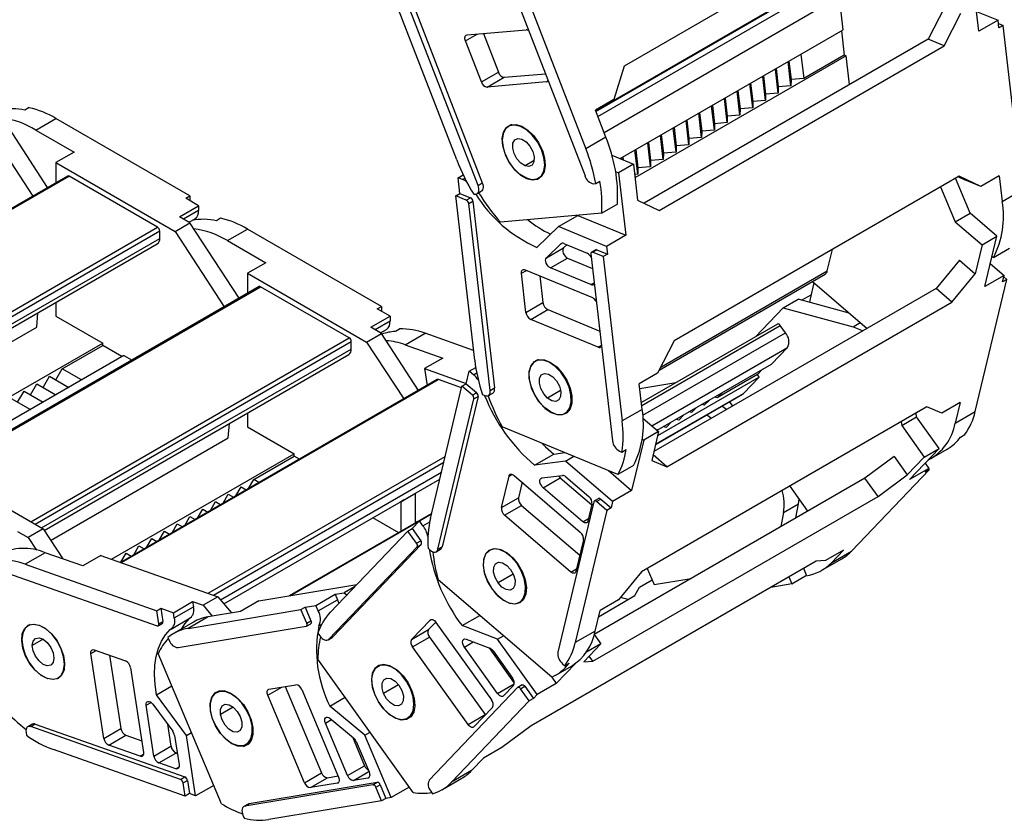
# Model space of a CAD drawing. Header units: millimetres. Extents: x 0 to 1537, y 0 to 1187.
# Tile 11 of 14: x 1291 to 1455, y 796 to 929. Entities that reach past the tile are written whole.
import ezdxf

# ---------------------------------------------------------------- set-up
doc = ezdxf.new("R2010")
doc.units = ezdxf.units.MM
doc.header["$LTSCALE"] = 5.5

msp = doc.modelspace()

# ---------------------------------------------------------------- linework, layer by layer
for p, q in [((1439.08, 948.83), (1391.7, 921.48)), ((1450.64, 927.27), (1449.43, 937.66)), ((1372.56, 935.86), (1385.19, 903.24)), ((1374.22, 936.48), (1385.33, 907.77)), ((1424.61, 935.79), (1386.96, 914.06)), ((1387, 913.96), (1424.81, 935.79)), ((1363.88, 905.89), (1352.77, 934.6)), ((1367.42, 901.68), (1354.79, 934.31)), ((1355.49, 934.71), (1368.12, 902.09)), ((1387.33, 913.11), (1425.86, 935.36)), ((1388.35, 910.47), (1427.46, 933.05)), ((1428.1, 927.51), (1427.46, 933.05)), ((1444.99, 931.35), (1442.22, 925.96)), ((1444.88, 924.87), (1447.65, 930.26)), ((1450.25, 930.57), (1453.82, 929.1)), ((1453.82, 929.1), (1450.64, 927.27)), ((1453.97, 927.81), (1453.82, 929.1)), ((1453.88, 928.54), (1454.67, 928.21)), ((1454.67, 928.21), (1453.97, 927.81)), ((1457.83, 900.93), (1454.67, 928.21)), ((1365.33, 925.68), (1367.25, 926.79)), ((1365.59, 926.65), (1375.39, 927.5)), ((1368.32, 926.89), (1370.8, 920.48)), ((1391.04, 906.11), (1428.1, 927.51)), ((1442.22, 925.96), (1395.01, 898.71)), ((1427.79, 927.33), (1428.25, 923.32)), ((1444.88, 924.87), (1442.22, 925.96)), ((1367.97, 918.85), (1365.33, 925.68)), ((1397.5, 897.52), (1444.88, 924.87)), ((1428.6, 923.17), (1393.48, 902.9)), ((1421.07, 923.45), (1421.54, 919.44)), ((1428.25, 923.32), (1421.54, 919.44)), ((1428.6, 923.17), (1428.25, 923.32)), ((1429.15, 918.42), (1428.6, 923.17)), ((1391.7, 921.48), (1389.97, 915.91)), ((1416.95, 921.07), (1417.3, 918.04)), ((1419.41, 918.22), (1418.95, 922.22)), ((1419.07, 922.29), (1419.42, 919.26)), ((1367.97, 918.85), (1370.8, 920.48)), ((1368.94, 917.99), (1371.77, 919.62)), ((1371.77, 919.62), (1378.61, 920.22)), ((1415.17, 915.77), (1414.71, 919.77)), ((1414.83, 919.84), (1415.18, 916.81)), ((1417.29, 916.99), (1416.83, 921)), ((1421.54, 919.44), (1419.42, 919.26)), ((1378.74, 918.85), (1368.94, 917.99)), ((1378.74, 918.85), (1379, 919)), ((1413.05, 914.54), (1412.59, 918.55)), ((1412.71, 918.62), (1413.06, 915.59)), ((1417.3, 918.04), (1417.29, 916.99)), ((1419.41, 918.22), (1417.3, 918.04)), ((1419.42, 919.26), (1419.41, 918.22)), ((1408.47, 916.17), (1408.82, 913.14)), ((1410.93, 913.32), (1410.47, 917.32)), ((1410.59, 917.4), (1410.94, 914.36)), ((1415.18, 916.81), (1415.17, 915.77)), ((1417.29, 916.99), (1415.18, 916.81)), ((1292.83, 914.58), (1292.12, 914.17)), ((1389.97, 915.91), (1386.93, 914.16)), ((1406.69, 910.87), (1406.22, 914.88)), ((1406.35, 914.95), (1406.7, 911.91)), ((1408.81, 912.09), (1408.34, 916.1)), ((1413.05, 914.54), (1410.94, 914.36)), ((1413.06, 915.59), (1413.05, 914.54)), ((1415.17, 915.77), (1413.06, 915.59)), ((1295.9, 901.31), (1287.73, 913.81)), ((1388.66, 909.69), (1386.93, 914.16)), ((1404.56, 909.64), (1404.1, 913.65)), ((1404.22, 913.72), (1404.58, 910.69)), ((1408.82, 913.14), (1408.81, 912.09)), ((1410.93, 913.32), (1408.82, 913.14)), ((1410.94, 914.36), (1410.93, 913.32)), ((1285.26, 912.39), (1293.42, 899.88)), ((1293.96, 910.87), (1297.28, 912.79)), ((1319.55, 899.93), (1297.28, 912.79)), ((1373.02, 911.79), (1372.46, 911.47)), ((1374.46, 911.47), (1374.6, 911.55)), ((1399.98, 911.27), (1400.33, 908.24)), ((1402.44, 908.42), (1401.98, 912.43)), ((1402.1, 912.5), (1402.45, 909.46)), ((1406.7, 911.91), (1406.69, 910.87)), ((1408.81, 912.09), (1406.7, 911.91)), ((1293.96, 910.87), (1300.32, 907.2)), ((1388.66, 909.69), (1385.33, 907.77)), ((1398.2, 905.97), (1397.74, 909.98)), ((1397.86, 910.05), (1398.21, 907.02)), ((1400.32, 907.2), (1399.86, 911.2)), ((1404.56, 909.64), (1402.45, 909.46)), ((1404.58, 910.69), (1404.56, 909.64)), ((1406.69, 910.87), (1404.58, 910.69)), ((1396.08, 904.75), (1395.62, 908.75)), ((1395.74, 908.82), (1396.09, 905.79)), ((1400.33, 908.24), (1400.32, 907.2)), ((1402.44, 908.42), (1400.33, 908.24)), ((1402.45, 909.46), (1402.44, 908.42)), ((1300.32, 907.2), (1297.28, 905.45)), ((1389.66, 906.68), (1393.22, 905.21)), ((1391.5, 906.37), (1391.55, 905.9)), ((1393.96, 903.52), (1393.49, 907.53)), ((1393.62, 907.6), (1393.97, 904.57)), ((1398.21, 907.02), (1398.2, 905.97)), ((1400.32, 907.2), (1398.21, 907.02)), ((1297.28, 905.45), (1297.28, 902.1)), ((1297.28, 905.45), (1317.08, 894.02)), ((1376.75, 905.81), (1375.22, 904.93)), ((1393.22, 905.21), (1390.74, 903.78)), ((1391.41, 905.95), (1391.37, 906.3)), ((1393.22, 905.21), (1393.91, 899.23)), ((1396.08, 904.75), (1393.97, 904.57)), ((1396.09, 905.79), (1396.08, 904.75)), ((1398.2, 905.97), (1396.09, 905.79)), ((1299.22, 903.23), (1246.43, 872.75)), ((1246.58, 872.67), (1299.47, 903.2)), ((1314.18, 894.71), (1299.47, 903.2)), ((1364.11, 902.94), (1364.95, 903.43)), ((1390.27, 903.97), (1390.74, 903.78)), ((1390.74, 903.78), (1391.95, 893.39)), ((1393.96, 903.52), (1393.42, 903.48)), ((1393.97, 904.57), (1393.96, 903.52)), ((1447.38, 903.22), (1400.01, 875.87)), ((1447.22, 903.12), (1448.31, 902.6)), ((1450.97, 901.5), (1447.38, 903.22)), ((1454.02, 903.26), (1450.97, 901.5)), ((1454.02, 903.26), (1454.51, 899.01)), ((1364.41, 900.35), (1364.11, 902.94)), ((1364.81, 902.66), (1364.11, 902.94)), ((1364.81, 902.66), (1365.21, 902.89)), ((1367.42, 901.68), (1368.12, 902.09)), ((1377.46, 902.81), (1377.65, 902.91)), ((1386.64, 901.95), (1386.96, 901.98)), ((1386.96, 901.98), (1387.67, 902.39)), ((1444.28, 901.43), (1446.69, 895.64)), ((1449.17, 897.07), (1446.76, 902.86)), ((1450.97, 901.5), (1448.31, 902.6)), ((1318.85, 899.53), (1319.55, 899.93)), ((1319.55, 899.93), (1319.55, 899.12)), ((1363.71, 899.94), (1364.41, 900.35)), ((1365.46, 899.22), (1363.71, 899.94)), ((1366.86, 872.65), (1363.71, 899.94)), ((1364.41, 900.35), (1366.16, 899.63)), ((1366.7, 900.21), (1367.03, 900.23)), ((1367.25, 900.3), (1367.95, 900.71)), ((1454.51, 899.01), (1457.83, 900.93)), ((1317.79, 896.47), (1320.97, 898.3)), ((1320.97, 898.3), (1318.85, 899.53)), ((1320.97, 898.3), (1320.97, 897.49)), ((1365.46, 899.22), (1366.16, 899.63)), ((1365.86, 898.64), (1366.56, 899.05)), ((1369.44, 867.63), (1365.86, 898.64)), ((1366.56, 899.05), (1370.15, 868.04)), ((1390.58, 898.55), (1387.97, 897.04)), ((1393.91, 899.23), (1397.5, 897.52)), ((1320.97, 897.49), (1318.49, 896.06)), ((1387.97, 897.04), (1371.13, 895.57)), ((1380.78, 894.84), (1383.97, 896.68)), ((1383.97, 896.68), (1391.95, 893.39)), ((1446.69, 895.64), (1449.17, 897.07)), ((1453.63, 893.24), (1449.17, 897.07)), ((1317.08, 894.02), (1319.55, 895.44)), ((1319.55, 895.44), (1317.79, 896.47)), ((1319.39, 895.54), (1320.39, 896.12)), ((1319.39, 895.54), (1319.91, 895.84)), ((1327.72, 882.94), (1319.55, 895.44)), ((1324.65, 896.21), (1323.94, 895.8)), ((1446.69, 895.64), (1451.16, 891.81)), ((1261.29, 864.18), (1314.18, 894.71)), ((1262, 863.77), (1314.53, 894.1)), ((1314.53, 892.87), (1314.53, 894.1)), ((1317.08, 894.02), (1325.24, 881.51)), ((1325.78, 892.51), (1329.1, 894.42)), ((1351.37, 881.57), (1329.1, 894.42)), ((1380.78, 894.84), (1377.19, 891.38)), ((1388.76, 891.55), (1380.78, 894.84)), ((1391.95, 893.39), (1388.76, 891.55)), ((1451.16, 891.81), (1453.63, 893.24)), ((1451.63, 884.87), (1453.63, 893.24)), ((1263.06, 863.16), (1314.53, 892.87)), ((1263.51, 862.74), (1314.12, 891.96)), ((1325.78, 892.51), (1332.14, 888.83)), ((1378.79, 889.64), (1381.19, 891.96)), ((1381.19, 891.96), (1381.33, 892.04)), ((1382.16, 891.8), (1381.62, 891.28)), ((1381.65, 892.01), (1385.56, 890.39)), ((1451.16, 891.81), (1450.01, 887)), ((1378.79, 889.64), (1381.62, 891.28)), ((1386.16, 890.28), (1389.74, 859.27)), ((1386.96, 890.97), (1386.26, 890.56)), ((1386.46, 890.56), (1387.16, 890.97)), ((1388.21, 889.84), (1386.46, 890.56)), ((1387.16, 890.97), (1388.91, 890.25)), ((1388.91, 890.25), (1388.21, 889.84)), ((1388.76, 891.55), (1388.91, 890.25)), ((1425.44, 887.48), (1426.3, 891.04)), ((1453.07, 889.71), (1455.69, 891.22)), ((1332.14, 888.83), (1329.1, 887.08)), ((1379.45, 887.96), (1382.28, 889.59)), ((1382.28, 889.59), (1386.43, 887.89)), ((1388.21, 889.84), (1391.36, 862.56)), ((1447.39, 889.24), (1443.53, 884.54)), ((1447.39, 889.24), (1450.01, 887)), ((1452.54, 888.66), (1454.81, 886.71)), ((1453.07, 889.71), (1452.81, 889.81)), ((1329.1, 887.08), (1329.1, 883.73)), ((1329.1, 887.08), (1348.9, 875.65)), ((1374.62, 887.07), (1375.45, 887.55)), ((1375.37, 880.57), (1374.62, 887.07)), ((1375.22, 887.65), (1386.42, 883.03)), ((1386.16, 885.2), (1379.45, 887.96)), ((1397.51, 871.01), (1425.07, 886.92)), ((1397.76, 871.49), (1425.44, 887.48)), ((1446.14, 882.3), (1450.01, 887)), ((1454.81, 886.71), (1451.63, 884.87)), ((1454.56, 885.66), (1454.81, 886.71)), ((1377.68, 886.63), (1378.2, 882.21)), ((1386.16, 885.2), (1386.71, 885.51)), ((1422.64, 882.81), (1423.28, 885.47)), ((1422.98, 885.72), (1432.07, 877.93)), ((1450.02, 864.11), (1455.27, 886.07)), ((1455.27, 886.07), (1454.56, 885.66)), ((1454.76, 886.5), (1455.27, 886.07)), ((1331.04, 884.86), (1278.25, 854.38)), ((1278.4, 854.3), (1331.29, 884.83)), ((1346, 876.34), (1331.29, 884.83)), ((1443.53, 884.54), (1396.62, 857.46)), ((1421.15, 882.61), (1422.74, 883.52)), ((1422.74, 883.52), (1422.79, 883.45)), ((1446.14, 882.3), (1443.53, 884.54)), ((1297.28, 882.24), (1297.28, 879.97)), ((1375.37, 880.57), (1378.2, 882.21)), ((1398.76, 854.95), (1446.14, 882.3)), ((1418.11, 881.33), (1420.59, 882.76)), ((1429.1, 880.47), (1420.59, 882.76)), ((1422.52, 882.26), (1422.5, 882.24)), ((1422.52, 882.23), (1422.64, 882.81)), ((1294.1, 878.13), (1294.29, 880.51)), ((1350.67, 881.16), (1351.37, 881.57)), ((1352.79, 879.93), (1350.67, 881.16)), ((1351.37, 881.57), (1351.37, 880.75)), ((1376.17, 879.42), (1379, 881.05)), ((1379, 881.05), (1387.63, 877.49)), ((1413.53, 876.54), (1418.11, 881.33)), ((1418.11, 881.33), (1429.72, 878.21)), ((1297.28, 879.97), (1305.06, 875.48)), ((1349.61, 878.1), (1352.79, 879.93)), ((1352.79, 879.12), (1350.31, 877.69)), ((1352.79, 879.93), (1352.79, 879.12)), ((1387.37, 874.8), (1376.17, 879.42)), ((1417.16, 878.63), (1394.56, 865.59)), ((1429.72, 878.21), (1430.93, 878.91)), ((1264.58, 861.09), (1294.1, 878.13)), ((1348.9, 875.65), (1351.37, 877.08)), ((1351.37, 877.08), (1349.61, 878.1)), ((1351.21, 877.17), (1352.21, 877.75)), ((1357.54, 867.63), (1351.37, 877.08)), ((1354.38, 877.82), (1353.68, 877.41)), ((1355.3, 875.21), (1358.63, 877.12)), ((1366.67, 874.28), (1358.63, 877.12)), ((1394.61, 865.13), (1417.61, 878.42)), ((1394.78, 863.52), (1418.48, 877.21)), ((1418.48, 877.21), (1417.61, 878.42)), ((1270.34, 855.44), (1305.06, 875.48)), ((1293.11, 845.81), (1346, 876.34)), ((1293.82, 845.4), (1346.35, 875.73)), ((1305.06, 875.07), (1305.06, 875.48)), ((1346.35, 874.5), (1346.35, 875.73)), ((1348.9, 875.65), (1355.06, 866.2)), ((1400.01, 875.87), (1397.23, 870.48)), ((1294.88, 844.79), (1346.35, 874.5)), ((1295.33, 844.37), (1345.94, 873.59)), ((1298.34, 871.19), (1305.06, 875.07)), ((1308.24, 873.23), (1305.06, 875.07)), ((1355.3, 875.21), (1361.55, 873)), ((1387.37, 874.8), (1387.91, 875.12)), ((1396.3, 861.74), (1418.81, 874.74)), ((1416.19, 871.99), (1418.81, 874.74)), ((1308.59, 873.44), (1276.92, 855.15)), ((1308.59, 873.44), (1309.93, 872.67)), ((1361.55, 873), (1358.51, 871.25)), ((1377.28, 872.68), (1376.89, 872.46)), ((1397.16, 861.01), (1416.19, 871.99)), ((1297.28, 869.36), (1298.34, 871.19)), ((1301.52, 869.36), (1298.34, 871.19)), ((1358.51, 871.25), (1358.94, 868.44)), ((1358.51, 871.25), (1365.47, 868.79)), ((1365.46, 868.73), (1365.96, 870.82)), ((1365.96, 870.82), (1367.03, 871.44)), ((1366.65, 870.23), (1365.96, 870.82)), ((1366.65, 870.23), (1367.2, 870.55)), ((1380.22, 871.61), (1380.32, 871.67)), ((1397.23, 870.48), (1394.19, 868.72)), ((1414.69, 871.13), (1413.85, 870.25)), ((1293.04, 866.91), (1294.1, 868.74)), ((1294.1, 868.74), (1297.28, 866.91)), ((1295.16, 868.13), (1296.22, 869.97)), ((1296.22, 869.97), (1299.4, 868.13)), ((1360.64, 869.42), (1308.05, 839.07)), ((1308.16, 839.03), (1360.82, 869.43)), ((1364.69, 868.07), (1360.82, 869.43)), ((1364.75, 868.32), (1365.46, 868.73)), ((1365.46, 868.73), (1367.18, 867.26)), ((1394.68, 864.48), (1394.19, 868.72)), ((1400.3, 868.9), (1394.29, 867.9)), ((1414.14, 869.85), (1397.25, 860.1)), ((1413.85, 870.25), (1407.13, 866.38)), ((1411.52, 867.11), (1414.14, 869.85)), ((1414.14, 869.85), (1413.85, 870.25)), ((1290.92, 865.68), (1291.98, 867.52)), ((1291.98, 867.52), (1295.16, 865.68)), ((1359.5, 846.36), (1364.75, 868.32)), ((1366.47, 866.85), (1364.75, 868.32)), ((1366.47, 866.85), (1367.18, 867.26)), ((1369.14, 866.77), (1369.85, 867.17)), ((1369.44, 867.63), (1370.15, 868.04)), ((1381.14, 867.61), (1378.97, 866.35)), ((1396.91, 858.68), (1411.52, 867.11)), ((1407.97, 867.25), (1407.13, 866.38)), ((1411.36, 866.99), (1411.52, 867.11)), ((1289.86, 866.29), (1293.04, 864.46)), ((1360.76, 841.25), (1366.73, 866.21)), ((1367.44, 866.62), (1361.46, 841.65)), ((1366.73, 866.21), (1367.44, 866.62)), ((1368.17, 866.92), (1368.54, 866.77)), ((1396.9, 858.64), (1411.36, 866.99)), ((1405.01, 865.15), (1405.85, 866.02)), ((1407.13, 866.38), (1406.69, 866.51)), ((1409.2, 865.74), (1409.71, 865.02)), ((1447.51, 865.61), (1444.47, 863.85)), ((1447.51, 865.61), (1446.69, 862.19)), ((1329.1, 863.87), (1329.1, 861.6)), ((1381.89, 863.8), (1382.35, 864.06)), ((1394.68, 864.48), (1391.36, 862.56)), ((1441.97, 864.87), (1394.59, 837.52)), ((1402.89, 863.93), (1402.45, 864.06)), ((1402.89, 863.93), (1403.73, 864.8)), ((1405.01, 865.15), (1404.57, 865.29)), ((1408.69, 864.43), (1407.91, 864.99)), ((1440.29, 863.22), (1440.19, 863.85)), ((1444.47, 863.85), (1441.97, 864.87)), ((1446.69, 862.19), (1450.02, 864.11)), ((1325.92, 859.76), (1326.11, 862.14)), ((1394.81, 863.02), (1397.42, 860.78)), ((1398.65, 861.48), (1399.48, 862.35)), ((1400.77, 862.7), (1400.33, 862.84)), ((1400.77, 862.7), (1401.6, 863.57)), ((1405.43, 863.56), (1406.22, 863)), ((1437.72, 862.42), (1437.81, 861.79)), ((1437.81, 861.79), (1440.29, 863.22)), ((1444.03, 857.98), (1440.29, 863.22)), ((1329.1, 861.6), (1336.88, 857.11)), ((1390.63, 853.66), (1371.41, 861.58)), ((1397.42, 860.78), (1394.94, 859.36)), ((1397.42, 860.78), (1396.27, 855.97)), ((1397.21, 860.96), (1397.36, 861.12)), ((1398.65, 861.48), (1398.21, 861.61)), ((1437.81, 861.79), (1441.56, 856.55)), ((1296.4, 842.72), (1325.92, 859.76)), ((1394.94, 859.36), (1392.94, 850.99)), ((1394.68, 859.58), (1394.94, 859.36)), ((1447.59, 859.88), (1448.3, 860.28)), ((1379.99, 857.06), (1381.82, 857.29)), ((1390.94, 857.54), (1391.32, 857.38)), ((1391.32, 857.38), (1392.02, 857.79)), ((1439.11, 852.83), (1444.03, 857.98)), ((1441.56, 856.55), (1444.03, 857.98)), ((1442.76, 856.38), (1445.38, 857.89)), ((1275.36, 856.05), (1295.16, 844.62)), ((1306.54, 839.6), (1336.88, 857.11)), ((1322.59, 833.93), (1361.96, 856.66)), ((1323.46, 833.63), (1361.74, 855.73)), ((1330.16, 852.82), (1336.88, 856.7)), ((1336.88, 856.7), (1336.88, 857.11)), ((1337.74, 856.2), (1336.88, 856.7)), ((1376.81, 855.22), (1379.99, 857.06)), ((1381.92, 855.87), (1376.81, 855.22)), ((1381.92, 855.87), (1383.32, 856.68)), ((1389.76, 849.15), (1381.92, 855.87)), ((1396.27, 855.97), (1398.76, 854.95)), ((1398.76, 854.95), (1396.49, 856.9)), ((1436.54, 856.65), (1431.68, 853.06)), ((1436.54, 856.65), (1438.73, 853.59)), ((1441.56, 856.55), (1438.73, 853.59)), ((1324.62, 832.87), (1361.34, 854.06)), ((1389.08, 854.3), (1392.94, 850.99)), ((1393.25, 855.17), (1390.63, 853.66)), ((1429.47, 840.93), (1442.39, 854.44)), ((1442.29, 854.67), (1439.11, 852.83)), ((1441.68, 855.52), (1442.29, 854.67)), ((1441.68, 854.03), (1442.29, 854.67)), ((1442.39, 854.44), (1441.68, 854.03)), ((1442.25, 854.63), (1442.39, 854.44)), ((1325.19, 832.18), (1361.06, 852.88)), ((1329.3, 851.33), (1330.16, 852.82)), ((1331.02, 852.33), (1330.16, 852.82)), ((1371.31, 848.17), (1372.56, 853.4)), ((1372.56, 853.4), (1373.08, 853.7)), ((1373.41, 853.51), (1384.4, 844.08)), ((1374.75, 852.36), (1374.13, 849.81)), ((1378.03, 853.08), (1381.45, 853.51)), ((1378.23, 851.47), (1381.06, 853.11)), ((1381.06, 853.11), (1386.31, 848.6)), ((1381.98, 853.3), (1385.82, 850.01)), ((1431.68, 853.06), (1386.73, 827.11)), ((1433.87, 850), (1431.68, 853.06)), ((1433.87, 850), (1438.73, 853.59)), ((1327.18, 850.11), (1328.04, 851.6)), ((1328.04, 851.6), (1328.9, 851.1)), ((1357.03, 850.54), (1357.55, 850.86)), ((1384.82, 845.82), (1378.23, 851.47)), ((1392.94, 850.99), (1389.76, 849.15)), ((1419.21, 851.73), (1422.18, 847.58)), ((1322.94, 847.66), (1323.8, 849.15)), ((1323.8, 849.15), (1324.66, 848.65)), ((1325.06, 848.88), (1325.92, 850.37)), ((1325.92, 850.37), (1326.78, 849.88)), ((1354.56, 849.11), (1357.03, 850.54)), ((1355.08, 849.43), (1354.56, 849.11)), ((1354.56, 849.11), (1354.56, 844.18)), ((1357.03, 845.61), (1357.03, 850.54)), ((1371.31, 848.17), (1374.13, 849.81)), ((1386.66, 849.12), (1380.69, 824.16)), ((1386.49, 822.65), (1433.87, 850)), ((1387.46, 849.66), (1386.75, 849.26)), ((1387.08, 849.17), (1387.79, 849.58)), ((1388.8, 847.7), (1387.08, 849.17)), ((1387.79, 849.58), (1389.51, 848.11)), ((1389.76, 849.15), (1389.51, 848.11)), ((1420.66, 848.78), (1420.76, 849.57)), ((1320.81, 846.43), (1321.68, 847.93)), ((1321.68, 847.93), (1322.54, 847.43)), ((1371.83, 846.89), (1374.65, 848.52)), ((1374.65, 848.52), (1384.31, 840.24)), ((1388.8, 847.7), (1383.55, 825.74)), ((1386.34, 848.72), (1385.68, 845.93)), ((1389.51, 848.11), (1388.8, 847.7)), ((1418.18, 847.35), (1420.66, 848.78)), ((1420.21, 846.44), (1420.66, 848.78)), ((1318.69, 845.21), (1319.55, 846.7)), ((1319.55, 846.7), (1320.42, 846.2)), ((1359.68, 847.14), (1336.09, 833.52)), ((1336.13, 833.53), (1359.68, 847.12)), ((1354.23, 843.99), (1349.94, 846.47)), ((1356.46, 844.68), (1357.69, 845.97)), ((1357.23, 845.72), (1357.03, 845.84)), ((1357.69, 845.97), (1359.68, 847.12)), ((1358.27, 845.16), (1357.69, 845.97)), ((1358.27, 845.16), (1359.38, 845.8)), ((1382.82, 837.46), (1371.83, 846.89)), ((1384.82, 845.82), (1385.78, 846.38)), ((1418.18, 847.35), (1417.73, 845.01)), ((1290.92, 844.22), (1292.68, 843.19)), ((1295.16, 844.62), (1292.68, 843.19)), ((1295.16, 844.62), (1298.41, 839.64)), ((1314.45, 842.76), (1315.31, 844.25)), ((1315.31, 844.25), (1316.17, 843.75)), ((1316.57, 843.98), (1317.43, 845.48)), ((1317.43, 845.48), (1318.29, 844.98)), ((1342.84, 830.77), (1355.75, 844.27)), ((1355.75, 844.27), (1356.46, 844.68)), ((1357.19, 842.26), (1355.75, 844.27)), ((1356.46, 844.68), (1357.9, 842.67)), ((1292.68, 843.19), (1294.06, 841.09)), ((1312.33, 841.54), (1313.19, 843.03)), ((1313.19, 843.03), (1314.05, 842.53)), ((1357.19, 842.26), (1357.9, 842.67)), ((1384.92, 842.79), (1383.67, 837.57)), ((1310.21, 840.31), (1311.07, 841.8)), ((1311.07, 841.8), (1311.93, 841.31)), ((1342.6, 826.29), (1357.28, 841.64)), ((1357.98, 842.05), (1343.31, 826.7)), ((1357.28, 841.64), (1357.98, 842.05)), ((1359.11, 841.4), (1359.48, 841.08)), ((1360.48, 840.83), (1361.18, 841.24)), ((1360.76, 841.25), (1361.46, 841.65)), ((1428.16, 841.11), (1425.12, 839.36)), ((1428.16, 841.11), (1426.15, 839.01)), ((1426.15, 839.01), (1429.47, 840.93)), ((1295.48, 840.67), (1292.16, 838.75)), ((1301.73, 838.47), (1295.48, 840.67)), ((1304.77, 840.22), (1301.73, 838.47)), ((1304.77, 840.22), (1324.2, 833.37)), ((1308.09, 839.09), (1308.95, 840.58)), ((1308.95, 840.58), (1309.81, 840.08)), ((1423.62, 839.28), (1376.24, 811.93)), ((1425.12, 839.36), (1423.62, 839.28)), ((1424.55, 837.75), (1427.87, 839.67)), ((1292.16, 838.75), (1314.02, 831.04)), ((1373.84, 838.91), (1373.92, 838.96)), ((1382.82, 837.46), (1383.78, 838.01)), ((1395.54, 838.07), (1396.67, 835.38)), ((1422, 836.92), (1421.52, 838.07)), ((1289.23, 837.29), (1314.08, 828.52)), ((1379.67, 820), (1360.79, 836.18)), ((1373.26, 837.13), (1370.74, 835.68)), ((1394.59, 837.52), (1390.73, 832.83)), ((1394.24, 834.97), (1396.33, 836.19)), ((1396.67, 835.38), (1402.82, 836.4)), ((1419.05, 836.64), (1419.53, 835.49)), ((1419.53, 835.49), (1422, 836.92)), ((1330.99, 832.67), (1347.25, 835.38)), ((1346.91, 835.03), (1345.16, 834.01)), ((1393.49, 833.54), (1394.24, 834.97)), ((1419.53, 835.49), (1416.06, 834.92)), ((1324.2, 833.37), (1321.73, 831.94)), ((1324.2, 833.37), (1326.44, 830.67)), ((1340.49, 831.93), (1343.67, 833.77)), ((1340.87, 831.02), (1344.05, 832.86)), ((1343.67, 833.77), (1345.16, 834.01)), ((1343.67, 833.77), (1344.05, 832.86)), ((1345.16, 834.01), (1345.62, 833.68)), ((1374.29, 832.44), (1374.89, 832.78)), ((1387.44, 830.05), (1393.49, 833.54)), ((1390.73, 832.83), (1387.69, 831.07)), ((1314.02, 831.04), (1314.73, 831.45)), ((1314.73, 831.45), (1315.07, 829.25)), ((1314.73, 831.45), (1316.81, 830.71)), ((1316.81, 830.71), (1319.99, 832.55)), ((1316.95, 829.83), (1320.13, 831.67)), ((1319.27, 828.11), (1338, 831.22)), ((1319.99, 832.55), (1320.13, 831.67)), ((1319.99, 832.55), (1321.73, 831.94)), ((1321.73, 831.94), (1323.23, 830.13)), ((1330.99, 832.67), (1327.95, 830.92)), ((1338, 831.22), (1338.7, 831.63)), ((1338.96, 828.96), (1338, 831.22)), ((1338.7, 831.63), (1340.49, 831.93)), ((1338.7, 831.63), (1339.66, 829.36)), ((1340.87, 831.02), (1340.49, 831.93)), ((1386.87, 827.65), (1387.69, 831.07)), ((1314.36, 828.84), (1314.02, 831.04)), ((1316.42, 828), (1319.6, 829.84)), ((1316.95, 829.83), (1316.81, 830.71)), ((1322.6, 830.02), (1319.27, 828.11)), ((1327.95, 830.92), (1322.6, 830.02)), ((1356.37, 826.27), (1359.44, 829.49)), ((1359.44, 829.49), (1359.61, 829.58)), ((1364.77, 828.56), (1367.7, 830.26)), ((1293.01, 828.75), (1292.66, 828.54)), ((1314.26, 828.53), (1314.97, 828.94)), ((1314.36, 828.84), (1315.07, 829.25)), ((1320.14, 829.15), (1316.81, 827.24)), ((1317.57, 824.91), (1338.85, 828.45)), ((1338.91, 828.47), (1339.61, 828.88)), ((1338.96, 828.96), (1339.66, 829.36)), ((1340.97, 828.53), (1341.46, 828.81)), ((1356.37, 826.27), (1359.2, 827.91)), ((1360.39, 829.16), (1359.2, 827.91)), ((1360.43, 829.11), (1369.65, 816.22)), ((1370.67, 826.3), (1364.77, 828.56)), ((1295.16, 826.29), (1293.36, 825.25)), ((1315.9, 826.61), (1316.1, 826.12)), ((1340.82, 827.29), (1341.12, 826.86)), ((1342.49, 826.2), (1343.19, 826.61)), ((1342.6, 826.29), (1343.31, 826.7)), ((1343.31, 826.7), (1343.19, 826.61)), ((1356.53, 825.04), (1359.36, 826.67)), ((1359.36, 826.67), (1368.58, 813.78)), ((1365.44, 826.32), (1369.38, 824.81)), ((1370.67, 826.3), (1371.65, 826.87)), ((1377.24, 817.12), (1370.67, 826.3)), ((1386.87, 827.65), (1383.55, 825.74)), ((1386.72, 827.07), (1387.82, 825.53)), ((1303.64, 824.54), (1308.85, 822.71)), ((1365.75, 812.14), (1356.53, 825.04)), ((1365.15, 825.01), (1366.62, 825.86)), ((1370.67, 817.29), (1365.15, 825.01)), ((1369.26, 824.86), (1373.43, 819.02)), ((1387.82, 825.53), (1384.99, 822.57)), ((1387.82, 825.53), (1385.35, 824.1)), ((1303.08, 823.91), (1303.98, 824.43)), ((1305.24, 809.84), (1303.08, 823.91)), ((1306.2, 823.64), (1308.07, 811.47)), ((1324.81, 798.98), (1314.29, 823.91)), ((1356.63, 800.86), (1340.8, 823)), ((1369.91, 824.36), (1373.13, 819.86)), ((1386.49, 822.65), (1385.88, 823.5)), ((1298.69, 822.17), (1298.73, 822.19)), ((1309.68, 821.58), (1311.84, 807.51)), ((1380.32, 820.33), (1382.94, 821.84)), ((1383.59, 822.27), (1380.42, 818.95)), ((1381.47, 822.23), (1381.83, 821.91)), ((1381.83, 821.91), (1382.54, 822.32)), ((1384.99, 822.57), (1386.49, 822.65)), ((1295.84, 819.77), (1295.89, 819.8)), ((1297.66, 819.88), (1298.01, 820.09)), ((1379.67, 820), (1380.42, 818.95)), ((1313.99, 817.06), (1316.55, 818.54)), ((1332.47, 817), (1334.84, 818.36)), ((1332.68, 818), (1337.14, 818.75)), ((1335.38, 818.45), (1341.43, 804.11)), ((1354.22, 818.73), (1351.72, 817.29)), ((1356.21, 818.04), (1356.3, 818.09)), ((1373.99, 818.27), (1359.31, 802.92)), ((1370.67, 817.29), (1373.41, 818.87)), ((1373.3, 818.63), (1371.66, 816.91)), ((1374.73, 818.71), (1374.02, 818.3)), ((1374.48, 818.08), (1375.19, 818.49)), ((1375.92, 816.07), (1374.48, 818.08)), ((1375.19, 818.49), (1376.63, 816.47)), ((1380.42, 818.95), (1377.24, 817.12)), ((1318.96, 810.32), (1313.99, 817.06)), ((1338.6, 802.48), (1332.47, 817)), ((1338.12, 817.94), (1344.25, 803.42)), ((1342.78, 815.21), (1345.32, 816.67)), ((1376.63, 816.47), (1375.92, 816.07)), ((1377.24, 817.12), (1376.63, 816.47)), ((1312.28, 815.33), (1313.11, 815.81)), ((1313.57, 806.9), (1312.28, 815.33)), ((1313.37, 815.53), (1316.68, 811.04)), ((1326.74, 815.04), (1324.62, 813.81)), ((1348.63, 810.36), (1342.78, 815.21)), ((1375.92, 816.07), (1363.01, 802.56)), ((1369.81, 814.98), (1366.74, 811.77)), ((1342.81, 813.17), (1346.72, 809.94)), ((1355.74, 813.21), (1356.41, 813.6)), ((1365.75, 812.14), (1368.58, 813.78)), ((1368.58, 813.78), (1368.61, 813.73)), ((1293.3, 812.17), (1292.6, 811.77)), ((1293.14, 811.79), (1293.85, 812.19)), ((1317.99, 803.02), (1293.14, 811.79)), ((1293.85, 812.19), (1318.7, 803.43)), ((1305.24, 809.84), (1308.07, 811.47)), ((1315.84, 812.18), (1316.4, 808.53)), ((1329.87, 811.97), (1329.96, 812.02)), ((1342.06, 812.36), (1343.08, 812.95)), ((1345.73, 803.66), (1342.06, 812.36)), ((1376.24, 811.93), (1371.38, 808.34)), ((1292.31, 810.83), (1292.38, 810.37)), ((1306.07, 808.72), (1308.9, 810.35)), ((1308.9, 810.35), (1311.54, 809.41)), ((1316.98, 810.34), (1317.74, 805.43)), ((1318.96, 810.32), (1319.81, 810.82)), ((1320.49, 800.3), (1318.96, 810.32)), ((1346.54, 810.08), (1348.56, 805.3)), ((1348.63, 810.36), (1349.48, 810.85)), ((1353, 800.02), (1348.63, 810.36)), ((1311.28, 806.88), (1306.07, 808.72)), ((1313.57, 806.9), (1316.4, 808.53)), ((1328.42, 808.5), (1329.49, 809.12)), ((1328.89, 808.86), (1329.6, 809.27)), ((1347.16, 809.33), (1349.3, 804.26)), ((1371.38, 808.34), (1368.34, 806.58)), ((1318.75, 800.26), (1296.88, 807.97)), ((1311.28, 806.88), (1311.84, 807.2)), ((1314.4, 805.78), (1317.23, 807.41)), ((1317.23, 807.41), (1317.44, 807.33)), ((1366.33, 804.48), (1368.34, 806.58)), ((1317.18, 804.8), (1314.4, 805.78)), ((1317.18, 804.8), (1317.74, 805.12)), ((1345.73, 803.66), (1348.56, 805.3)), ((1317.99, 803.02), (1318.7, 803.43)), ((1338.6, 802.48), (1341.43, 804.11)), ((1339.58, 801.67), (1342.41, 803.3)), ((1342.41, 803.3), (1344.17, 803.6)), ((1346.71, 802.86), (1349.27, 804.33)), ((1349.09, 803.25), (1346.71, 802.86)), ((1349.09, 803.25), (1349.3, 803.37)), ((1366.33, 804.48), (1363.01, 802.56)), ((1318.41, 802.46), (1319.12, 802.87)), ((1318.75, 800.26), (1318.41, 802.46)), ((1319.12, 802.87), (1319.45, 800.67)), ((1323.51, 802.04), (1320.49, 800.3)), ((1349.95, 802.13), (1328.67, 798.59)), ((1329.38, 799), (1350.66, 802.54)), ((1344.04, 802.41), (1339.58, 801.67)), ((1344.04, 802.41), (1344.25, 802.53)), ((1349.95, 802.13), (1350.66, 802.54)), ((1350.44, 801.73), (1351.15, 802.14)), ((1351.4, 799.46), (1350.44, 801.73)), ((1351.15, 802.14), (1352.11, 799.87)), ((1355.99, 801.75), (1353, 800.02)), ((1361.41, 801.3), (1364.73, 803.22)), ((1319.45, 800.67), (1318.75, 800.26)), ((1320.49, 800.3), (1319.45, 800.67)), ((1353, 800.02), (1352.11, 799.87)), ((1359.56, 801.07), (1359.87, 800.64)), ((1329.2, 798.94), (1328.5, 798.53)), ((1328.67, 798.59), (1329.38, 799)), ((1351.4, 799.46), (1332.67, 796.34)), ((1352.11, 799.87), (1351.4, 799.46)), ((1328.35, 797.08), (1328.56, 796.6))]:
    msp.add_line(p, q)
at = {"flags": 128}
for points in [[(1365.33, 925.68), (1365.27, 925.86), (1365.24, 926.03), (1365.23, 926.2), (1365.26, 926.34), (1365.3, 926.46), (1365.38, 926.56), (1365.47, 926.62), (1365.59, 926.65)], [(1374.46, 911.47), (1373.5, 911.7), (1372.65, 911.56), (1371.99, 911.06), (1371.57, 910.25), (1371.43, 909.18), (1371.57, 907.95), (1371.99, 906.65), (1372.64, 905.39), (1373.49, 904.27), (1374.46, 903.39), (1375.46, 902.8)], [(1371.91, 906.94), (1371.54, 908.25), (1371.44, 909.47), (1371.64, 910.52), (1372.1, 911.29), (1372.8, 911.73), (1373.69, 911.81), (1374.67, 911.51), (1375.69, 910.87), (1376.65, 909.93), (1377.48, 908.77), (1378.1, 907.49)], [(1375.46, 902.8), (1376.43, 902.57), (1377.28, 902.71), (1377.93, 903.21), (1378.35, 904.02), (1378.5, 905.09), (1378.35, 906.32), (1377.94, 907.62), (1377.28, 908.88), (1376.43, 910), (1375.47, 910.88), (1374.46, 911.47)], [(1375.22, 904.93), (1374.51, 905.38), (1373.88, 906.09), (1373.41, 906.97), (1373.18, 907.87), (1373.21, 908.66), (1373.52, 909.22), (1374.04, 909.46), (1374.71, 909.34)], [(1374.71, 909.34), (1375.41, 908.89), (1376.04, 908.18), (1376.51, 907.3), (1376.75, 906.4), (1376.71, 905.61), (1376.4, 905.05), (1375.88, 904.81), (1375.22, 904.93)], [(1378.1, 907.49), (1378.48, 906.18), (1378.58, 904.95), (1378.38, 903.91), (1377.92, 903.14), (1377.21, 902.7), (1376.33, 902.62), (1375.34, 902.92), (1374.33, 903.56), (1373.37, 904.5), (1372.54, 905.66), (1371.91, 906.94)], [(1367.03, 900.23), (1367.19, 900.28), (1367.34, 900.37), (1367.45, 900.51), (1367.52, 900.69), (1367.55, 900.91), (1367.55, 901.15), (1367.5, 901.41), (1367.42, 901.68)], [(1368.12, 902.09), (1368.21, 901.82), (1368.26, 901.56), (1368.26, 901.32), (1368.23, 901.1), (1368.15, 900.92), (1368.04, 900.78), (1367.95, 900.71)], [(1381.62, 891.28), (1381.52, 891.12), (1381.48, 890.91), (1381.5, 890.66), (1381.57, 890.4), (1381.71, 890.13), (1381.88, 889.9), (1382.08, 889.72), (1382.28, 889.59)], [(1386.46, 890.56), (1386.39, 890.58), (1386.33, 890.59), (1386.27, 890.57), (1386.22, 890.54), (1386.19, 890.49), (1386.16, 890.43), (1386.15, 890.36), (1386.16, 890.28)], [(1379.45, 887.96), (1379.25, 888.08), (1379.05, 888.27), (1378.88, 888.5), (1378.75, 888.76), (1378.67, 889.03), (1378.65, 889.28), (1378.69, 889.49), (1378.79, 889.64)], [(1374.62, 887.07), (1374.61, 887.23), (1374.63, 887.38), (1374.68, 887.5), (1374.75, 887.6), (1374.84, 887.66), (1374.96, 887.69), (1375.08, 887.69), (1375.22, 887.65)], [(1417.61, 878.42), (1417.55, 878.49), (1417.49, 878.55), (1417.42, 878.6), (1417.35, 878.64), (1417.28, 878.66), (1417.22, 878.66), (1417.17, 878.64), (1417.16, 878.63)], [(1429.72, 878.21), (1430.87, 877.76), (1431.33, 877.5)], [(1380.22, 871.61), (1379.22, 872.3), (1378.23, 872.65), (1377.34, 872.64), (1376.61, 872.25), (1376.11, 871.54), (1375.87, 870.55), (1375.92, 869.36), (1376.25, 868.07), (1376.83, 866.79), (1377.62, 865.61), (1378.56, 864.64)], [(1375.93, 869.62), (1375.93, 870.79), (1376.22, 871.75), (1376.77, 872.42), (1377.54, 872.74), (1378.47, 872.7), (1379.47, 872.28), (1380.48, 871.53), (1381.4, 870.51), (1382.17, 869.3), (1382.72, 867.99), (1383, 866.7)], [(1378.97, 866.35), (1378.33, 867.06), (1377.85, 867.93), (1377.61, 868.83), (1377.64, 869.63), (1377.93, 870.2), (1378.45, 870.45), (1379.11, 870.34), (1379.82, 869.9)], [(1378.56, 864.64), (1379.56, 863.95), (1380.55, 863.6), (1381.44, 863.62), (1382.17, 864), (1382.67, 864.71), (1382.91, 865.71), (1382.86, 866.89), (1382.53, 868.18), (1381.95, 869.47), (1381.16, 870.64), (1380.22, 871.61)], [(1383, 866.7), (1383, 865.53), (1382.72, 864.57), (1382.17, 863.9), (1381.4, 863.58), (1380.47, 863.62), (1379.47, 864.04), (1378.46, 864.79), (1377.54, 865.81), (1376.77, 867.02), (1376.22, 868.33), (1375.93, 869.62)], [(1379.82, 869.9), (1380.45, 869.19), (1380.93, 868.32), (1381.17, 867.42), (1381.14, 866.62), (1380.85, 866.06), (1380.33, 865.81), (1379.67, 865.91), (1378.97, 866.35)], [(1368.54, 866.77), (1368.74, 866.71), (1368.93, 866.7), (1369.1, 866.74), (1369.24, 866.84), (1369.35, 866.98), (1369.42, 867.17), (1369.45, 867.39), (1369.44, 867.63)], [(1378.03, 858.85), (1378.65, 858.25), (1379.99, 857.06)], [(1372.56, 853.4), (1372.6, 853.53), (1372.67, 853.62), (1372.76, 853.69), (1372.88, 853.72), (1373, 853.72), (1373.13, 853.68), (1373.27, 853.61), (1373.41, 853.51)], [(1378.23, 851.47), (1378.04, 851.67), (1377.88, 851.92), (1377.76, 852.18), (1377.7, 852.45), (1377.7, 852.69), (1377.76, 852.88), (1377.87, 853.02), (1378.03, 853.08)], [(1380.78, 853.43), (1380.87, 853.31), (1381.06, 853.11)], [(1387.08, 849.17), (1387.01, 849.22), (1386.95, 849.26), (1386.88, 849.28), (1386.82, 849.28), (1386.76, 849.26), (1386.71, 849.23), (1386.68, 849.18), (1386.66, 849.12)], [(1385.68, 845.93), (1385.63, 845.81), (1385.56, 845.71), (1385.47, 845.64), (1385.36, 845.61), (1385.23, 845.61), (1385.1, 845.65), (1384.96, 845.72), (1384.82, 845.82)], [(1359.48, 841.08), (1359.68, 840.93), (1359.89, 840.83), (1360.09, 840.77), (1360.28, 840.77), (1360.45, 840.81), (1360.58, 840.91), (1360.69, 841.06), (1360.76, 841.25)], [(1373.84, 838.91), (1372.94, 839.96), (1371.95, 840.75), (1370.95, 841.22), (1370.02, 841.32), (1369.23, 841.06), (1368.64, 840.45), (1368.32, 839.54), (1368.27, 838.41), (1368.51, 837.14), (1369.01, 835.85), (1369.74, 834.62)], [(1368.42, 839.73), (1368.79, 840.6), (1369.42, 841.16), (1370.25, 841.36), (1371.21, 841.19), (1372.23, 840.66), (1373.21, 839.81), (1374.09, 838.72), (1374.79, 837.46), (1375.26, 836.15), (1375.45, 834.89), (1375.36, 833.78)], [(1375.36, 833.78), (1374.98, 832.9), (1374.35, 832.34), (1373.52, 832.14), (1372.56, 832.31), (1371.55, 832.84), (1370.56, 833.69), (1369.68, 834.79), (1368.98, 836.04), (1368.51, 837.35), (1368.32, 838.61), (1368.42, 839.73)], [(1369.74, 834.62), (1370.63, 833.58), (1371.62, 832.79), (1372.62, 832.32), (1373.56, 832.21), (1374.35, 832.47), (1374.93, 833.08), (1375.26, 833.99), (1375.31, 835.13), (1375.07, 836.39), (1374.57, 837.69), (1373.84, 838.91)], [(1370.74, 835.68), (1370.26, 836.54), (1370.01, 837.45), (1370.03, 838.25), (1370.32, 838.82), (1370.83, 839.09), (1371.49, 838.99), (1372.19, 838.57), (1372.83, 837.86)], [(1372.83, 837.86), (1373.32, 836.99), (1373.57, 836.09), (1373.55, 835.29), (1373.26, 834.71), (1372.75, 834.45), (1372.09, 834.54), (1371.38, 834.97), (1370.74, 835.68)], [(1383.67, 837.57), (1383.63, 837.44), (1383.56, 837.34), (1383.47, 837.28), (1383.35, 837.25), (1383.23, 837.25), (1383.1, 837.29), (1382.96, 837.36), (1382.82, 837.46)], [(1344.05, 832.86), (1344.2, 832.5), (1344.27, 832.27)], [(1392.37, 832.9), (1391.71, 833.05), (1391.06, 833.23)], [(1319.44, 829.76), (1318.66, 828.88), (1318.08, 827.97)], [(1359.44, 829.49), (1359.53, 829.56), (1359.64, 829.59), (1359.77, 829.59), (1359.9, 829.56), (1360.04, 829.49), (1360.18, 829.39), (1360.31, 829.26), (1360.43, 829.11)], [(1295.84, 819.77), (1294.83, 820.3), (1293.84, 821.14), (1292.96, 822.24), (1292.25, 823.49), (1291.79, 824.8), (1291.59, 826.07), (1291.69, 827.18), (1292.06, 828.05), (1292.69, 828.62), (1293.52, 828.82), (1294.48, 828.65)], [(1298.69, 822.17), (1298.55, 823.4), (1298.13, 824.7), (1297.47, 825.96), (1296.63, 827.08), (1295.66, 827.96), (1294.66, 828.54), (1293.69, 828.77), (1292.84, 828.63), (1292.18, 828.14), (1291.77, 827.32), (1291.62, 826.25)], [(1294.48, 828.65), (1295.49, 828.12), (1296.48, 827.28), (1297.36, 826.18), (1298.06, 824.93), (1298.53, 823.62), (1298.73, 822.35), (1298.63, 821.24), (1298.25, 820.37), (1297.63, 819.81), (1296.8, 819.6), (1295.84, 819.77)], [(1313.99, 817.06), (1313.75, 818.78), (1313.67, 820.43), (1313.73, 822), (1313.95, 823.46), (1314.32, 824.8), (1314.83, 826), (1315.48, 827.05), (1316.25, 827.93)], [(1314.08, 828.52), (1314.15, 828.51), (1314.21, 828.51), (1314.26, 828.53), (1314.31, 828.56), (1314.34, 828.62), (1314.36, 828.68), (1314.37, 828.76), (1314.36, 828.84)], [(1338.85, 828.45), (1338.9, 828.47), (1338.95, 828.51), (1338.98, 828.56), (1339, 828.62), (1339.01, 828.7), (1339.01, 828.78), (1338.99, 828.87), (1338.96, 828.96)], [(1339.66, 829.36), (1339.69, 829.27), (1339.71, 829.19), (1339.72, 829.1), (1339.71, 829.03), (1339.69, 828.96), (1339.66, 828.91), (1339.61, 828.88)], [(1291.62, 826.25), (1291.77, 825.02), (1292.18, 823.72), (1292.84, 822.46), (1293.69, 821.34), (1294.66, 820.46), (1295.66, 819.88), (1296.63, 819.65), (1297.47, 819.79), (1298.13, 820.29), (1298.55, 821.1), (1298.69, 822.17)], [(1293.36, 825.25), (1293.49, 825.97), (1293.88, 826.42), (1294.47, 826.53), (1295.16, 826.29), (1295.85, 825.74), (1296.43, 824.95), (1296.83, 824.05), (1296.96, 823.17)], [(1341.12, 826.86), (1341.3, 826.64), (1341.5, 826.45), (1341.71, 826.3), (1341.91, 826.19), (1342.11, 826.14), (1342.3, 826.14), (1342.46, 826.19), (1342.6, 826.29)], [(1365.15, 825.01), (1365, 825.27), (1364.9, 825.53), (1364.85, 825.79), (1364.87, 826.02), (1364.94, 826.2), (1365.07, 826.32), (1365.24, 826.36), (1365.44, 826.32)], [(1296.96, 823.17), (1296.83, 822.45), (1296.43, 822), (1295.85, 821.89), (1295.16, 822.13), (1294.47, 822.69), (1293.88, 823.47), (1293.49, 824.38), (1293.36, 825.25)], [(1303.08, 823.91), (1303.07, 824.08), (1303.09, 824.23), (1303.13, 824.36), (1303.19, 824.46), (1303.28, 824.53), (1303.39, 824.57), (1303.51, 824.58), (1303.64, 824.54)], [(1356.21, 818.04), (1355.55, 819.29), (1354.7, 820.41), (1353.74, 821.29), (1352.73, 821.87), (1351.77, 822.1), (1350.92, 821.96), (1350.26, 821.46), (1349.85, 820.65), (1349.7, 819.58), (1349.85, 818.34), (1350.27, 817.05)], [(1356.25, 813.41), (1355.55, 812.96), (1354.67, 812.88), (1353.68, 813.17), (1352.67, 813.82), (1351.71, 814.75), (1350.88, 815.91), (1350.25, 817.2), (1349.87, 818.51), (1349.78, 819.73), (1349.97, 820.77), (1350.43, 821.55)], [(1350.43, 821.55), (1351.13, 821.99), (1352.01, 822.07), (1353, 821.78), (1354.02, 821.14), (1354.98, 820.2), (1355.81, 819.04), (1356.43, 817.75), (1356.81, 816.45), (1356.91, 815.22), (1356.72, 814.18), (1356.25, 813.41)], [(1351.72, 817.29), (1351.47, 818.19), (1351.48, 819), (1351.76, 819.58), (1352.26, 819.86), (1352.92, 819.78), (1353.62, 819.36), (1354.27, 818.66), (1354.76, 817.79)], [(1332.47, 817), (1332.41, 817.18), (1332.37, 817.35), (1332.36, 817.52), (1332.38, 817.67), (1332.42, 817.8), (1332.49, 817.9), (1332.58, 817.97), (1332.68, 818)], [(1350.27, 817.05), (1350.93, 815.79), (1351.77, 814.67), (1352.74, 813.79), (1353.75, 813.21), (1354.71, 812.98), (1355.56, 813.12), (1356.22, 813.62), (1356.63, 814.44), (1356.77, 815.5), (1356.63, 816.74), (1356.21, 818.04)], [(1374.48, 818.08), (1374.42, 818.15), (1374.35, 818.22), (1374.28, 818.27), (1374.21, 818.3), (1374.15, 818.32), (1374.09, 818.32), (1374.03, 818.3), (1373.99, 818.27)], [(1374.73, 818.71), (1374.74, 818.71), (1374.79, 818.73), (1374.85, 818.73), (1374.92, 818.71), (1374.99, 818.68), (1375.06, 818.63), (1375.13, 818.56), (1375.19, 818.49)], [(1329.87, 811.97), (1329.53, 813.25), (1328.95, 814.54), (1328.16, 815.71), (1327.22, 816.68), (1326.22, 817.37), (1325.23, 817.72), (1324.34, 817.7), (1323.61, 817.32), (1323.11, 816.6), (1322.87, 815.6), (1322.92, 814.41)], [(1328.42, 808.5), (1327.5, 808.55), (1326.49, 808.96), (1325.49, 809.71), (1324.56, 810.73), (1323.79, 811.94), (1323.24, 813.24), (1322.95, 814.54), (1322.95, 815.71), (1323.24, 816.67), (1323.79, 817.34), (1324.55, 817.67)], [(1324.55, 817.67), (1325.48, 817.63), (1326.48, 817.21), (1327.49, 816.47), (1328.42, 815.45), (1329.18, 814.23), (1329.74, 812.93), (1330.02, 811.64), (1330.02, 810.46), (1329.74, 809.5), (1329.19, 808.83), (1328.42, 808.5)], [(1354.76, 817.79), (1355.01, 816.89), (1355, 816.08), (1354.72, 815.5), (1354.22, 815.23), (1353.56, 815.31), (1352.86, 815.73), (1352.21, 816.42), (1351.72, 817.29)], [(1371.66, 816.91), (1371.57, 816.84), (1371.46, 816.81), (1371.33, 816.81), (1371.2, 816.84), (1371.06, 816.91), (1370.92, 817.01), (1370.79, 817.14), (1370.67, 817.29)], [(1312.28, 815.33), (1312.27, 815.58), (1312.32, 815.78), (1312.43, 815.92), (1312.58, 815.99), (1312.77, 815.98), (1312.98, 815.9), (1313.18, 815.75), (1313.37, 815.53)], [(1324.62, 813.81), (1324.63, 814.63), (1324.9, 815.22), (1325.4, 815.5), (1326.05, 815.43), (1326.75, 815.02), (1327.4, 814.33), (1327.9, 813.47), (1328.16, 812.57)], [(1322.92, 814.41), (1323.25, 813.13), (1323.84, 811.84), (1324.63, 810.67), (1325.57, 809.7), (1326.57, 809.01), (1327.56, 808.66), (1328.45, 808.68), (1329.18, 809.07), (1329.68, 809.78), (1329.91, 810.78), (1329.87, 811.97)], [(1328.16, 812.57), (1328.16, 811.76), (1327.89, 811.16), (1327.39, 810.88), (1326.74, 810.95), (1326.03, 811.36), (1325.39, 812.05), (1324.89, 812.91), (1324.62, 813.81)], [(1342.06, 812.36), (1341.98, 812.63), (1341.95, 812.88), (1341.98, 813.1), (1342.08, 813.26), (1342.22, 813.36), (1342.4, 813.37), (1342.6, 813.31), (1342.81, 813.17)], [(1293.14, 811.79), (1292.94, 811.83), (1292.76, 811.83), (1292.6, 811.77), (1292.47, 811.66), (1292.37, 811.51), (1292.31, 811.31), (1292.29, 811.09), (1292.31, 810.83)], [(1366.74, 811.77), (1366.65, 811.7), (1366.54, 811.66), (1366.41, 811.66), (1366.28, 811.7), (1366.14, 811.77), (1366, 811.87), (1365.87, 811.99), (1365.75, 812.14)], [(1311.84, 807.51), (1311.85, 807.35), (1311.84, 807.2), (1311.79, 807.07), (1311.73, 806.96), (1311.64, 806.89), (1311.53, 806.85), (1311.41, 806.85), (1311.28, 806.88)], [(1317.74, 805.43), (1317.75, 805.26), (1317.74, 805.11), (1317.69, 804.98), (1317.63, 804.88), (1317.54, 804.81), (1317.43, 804.77), (1317.31, 804.77), (1317.18, 804.8)], [(1344.25, 803.42), (1344.31, 803.24), (1344.35, 803.06), (1344.36, 802.9), (1344.34, 802.75), (1344.3, 802.62), (1344.23, 802.52), (1344.14, 802.45), (1344.04, 802.41)], [(1349.3, 804.26), (1349.36, 804.08), (1349.4, 803.9), (1349.41, 803.74), (1349.4, 803.59), (1349.35, 803.46), (1349.29, 803.36), (1349.2, 803.29), (1349.09, 803.25)], [(1328.67, 798.59), (1328.51, 798.54), (1328.37, 798.43), (1328.27, 798.28), (1328.21, 798.09), (1328.19, 797.86), (1328.2, 797.61), (1328.26, 797.35), (1328.35, 797.08)], [(1329.2, 798.94), (1329.22, 798.94), (1329.38, 799)]]:
    msp.add_lwpolyline(points, dxfattribs=at)
for centre, radius, start, end in [((1375.39, 926.78), 0.723, 49.5236, 89.9935), ((1371.94, 920.8), 1.19, 195.4524, 261.3215), ((1369.12, 919.16), 1.19, 195.4524, 261.3215), ((1378.71, 919.21), 0.365, 275.5174, 340.4294), ((1289.37, 899.47), 15.5, 59.29, 77.1024), ((1290.01, 905.05), 9.36, 76.9706, 101.848), ((1286.55, 898.75), 14.2, 58.5828, 82.6528), ((1364.62, 899.8), 25.99, 357.2495, 22.3711), ((1356.95, 896.66), 30.48, 10.0502, 21.3798), ((1397.22, 918.85), 35.77, 201.2352, 211.4173), ((1299.33, 903), 0.251, 54.3824, 114.3071), ((1386.9, 903.71), 1.78, 195.4524, 261.3215), ((1363.83, 900.14), 2.7, 50.2758, 68.7108), ((1366.3, 898.52), 21.71, 356.0882, 10.2487), ((1386.39, 912.21), 22.77, 211.7262, 246.1801), ((1397.19, 918.71), 34.85, 211.598, 221.6106), ((1365.11, 898.55), 0.754, 6.9458, 62.4998), ((1365.82, 898.96), 0.754, 6.9458, 62.4998), ((1439.5, 896.56), 15.21, 333.2019, 9.281), ((1319.53, 897.29), 1.45, 306.2883, 7.8112), ((1321.83, 886.68), 9.36, 76.9706, 101.848), ((1321.19, 881.1), 15.5, 59.29, 77.1024), ((1387.11, 909.93), 18.04, 230.7145, 244.9789), ((1313.77, 894.06), 0.768, 2.6055, 57.3945), ((1318.37, 880.38), 14.2, 58.5828, 82.6528), ((1313.55, 892.76), 0.986, 305.0133, 6.2988), ((1381.46, 891.64), 0.418, 62.0761, 130.1165), ((1384.93, 889.13), 1.41, 24.0836, 63.462), ((1387.06, 890.78), 0.219, 62.86, 117.1624), ((1424.63, 887.63), 0.83, 302.2022, 349.6512), ((1386.36, 885.54), 0.398, 240.8818, 336.071), ((1331.15, 884.63), 0.251, 54.3824, 114.3071), ((1379.69, 882.39), 1.51, 186.9458, 242.4998), ((1385.78, 881.77), 1.41, 24.0836, 63.462), ((1376.86, 880.76), 1.51, 186.9458, 242.4998), ((1351.35, 878.92), 1.45, 306.2883, 7.8112), ((1354.01, 869.58), 7.83, 92.4668, 109.2137), ((1354.74, 866.64), 11.19, 69.6515, 91.8069), ((1416.91, 875.74), 2.15, 332.3043, 43.0357), ((1345.59, 875.69), 0.768, 2.6055, 57.3945), ((1351.23, 863.96), 11.96, 70.0733, 85.5744), ((1345.37, 874.4), 0.986, 305.0133, 6.2988), ((1387.56, 875.15), 0.398, 240.8818, 336.071), ((1395.13, 876.08), 28.48, 186.9165, 198.7738), ((1360.74, 869.24), 0.209, 66.2486, 117.9494), ((1363.9, 866.94), 4.29, 33.6564, 50.2584), ((1366.71, 866.7), 0.728, 353.5448, 50.5004), ((1369.35, 867.83), 0.826, 307.1761, 14.6238), ((1366.01, 866.29), 0.728, 353.5448, 50.5004), ((1395.81, 877.63), 29.38, 201.6738, 229.6973), ((1402.16, 878.56), 35.12, 199.6763, 208.9071), ((1379.68, 862.03), 15.21, 333.2019, 9.281), ((1439.89, 866.35), 10.37, 324.1813, 347.4881), ((1372.07, 860.14), 19.45, 351.8413, 7.1437), ((1438.26, 863.69), 8.57, 297.6826, 349.9129), ((1391.99, 859.54), 2.26, 186.9458, 242.4998), ((1441.65, 864.26), 7.38, 300.2895, 323.56), ((1380.37, 859.41), 11.77, 330.754, 352.0883), ((1381.47, 852.78), 0.731, 45.1397, 91.5203), ((1409.82, 848.65), 8.46, 351.1646, 16.1613), ((1375.58, 849.64), 1.46, 173.5448, 230.5004), ((1384.9, 848.88), 1.46, 353.5448, 50.5004), ((1387.56, 849.39), 0.296, 40.2815, 111.2995), ((1372.75, 848.01), 1.46, 173.5448, 230.5004), ((1376.36, 842.55), 17.28, 167.2702, 183.8273), ((1354.64, 842.41), 4.55, 11.8881, 37.2119), ((1357.51, 842.3), 0.538, 332.3043, 43.0357), ((1383.48, 842.96), 1.46, 353.5448, 50.5004), ((1291.95, 832.31), 9.08, 67.096, 117.0979), ((1356.8, 841.89), 0.538, 332.3043, 43.0357), ((1387.77, 846.04), 28.89, 189.5328, 217.2129), ((1360.85, 841.77), 0.623, 302.2022, 349.6512), ((1424.28, 845.88), 7.17, 300.0838, 316.4245), ((1288.27, 828.26), 11.19, 69.6515, 91.8069), ((1386.62, 843.58), 26.86, 185.8786, 195.9722), ((1420.93, 844.01), 7.23, 277.449, 316.2381), ((1318.57, 831.13), 1.65, 308.6085, 19.1755), ((1315.48, 829.29), 1.57, 299.6917, 20.3443), ((1323.75, 822.85), 7.27, 99.1673, 119.8336), ((1349.61, 824.5), 9.23, 137.201, 162.4068), ((1338.52, 829.68), 2.71, 334.8274, 29.6541), ((1314.79, 829.16), 0.289, 308.4046, 16.8794), ((1320.4, 821.02), 7.17, 99.0544, 128.9026), ((1361.28, 824.5), 20.7, 168.789, 206.6864), ((1360.15, 827.41), 1.08, 152.3043, 223.0357), ((1322.13, 820.5), 8.55, 136.1063, 156.5316), ((1356.67, 823.01), 15.87, 166.4962, 180.029), ((1357.32, 825.77), 1.08, 152.3043, 223.0357), ((1378.31, 829.21), 8.7, 302.1581, 349.6995), ((1317.73, 826.6), 1.7, 196.2655, 264.5355), ((1368.88, 823.68), 1.23, 33.6673, 66.1132), ((1373.42, 827.98), 10.37, 324.1813, 347.4881), ((1382.85, 823.91), 2.18, 173.5448, 230.5004), ((1308.21, 821.37), 1.48, 8.3079, 64.4994), ((1376.68, 826.62), 7.26, 294.235, 323.7124), ((1372.34, 819.13), 1.08, 332.3043, 43.0357), ((1337.04, 817.62), 1.13, 16.2655, 84.5355), ((1368.86, 815.48), 1.08, 332.3043, 43.0357), ((1309.8, 833.86), 28.51, 222.425, 232.1813), ((1293.6, 811.62), 0.628, 66.2486, 117.9494), ((1309.54, 811.69), 1.48, 188.3079, 244.4994), ((1303.27, 825.42), 18.58, 234.1257, 249.8992), ((1306.71, 810.05), 1.48, 188.3079, 244.4994), ((1315.39, 810.07), 1.61, 9.7791, 36.8214), ((1345.66, 808.7), 1.63, 22.5329, 49.4304), ((1317.87, 808.75), 1.48, 188.3079, 244.4994), ((1315.04, 807.11), 1.48, 188.3079, 244.4994), ((1349.94, 805.83), 1.48, 201.264, 238.5566), ((1318.38, 802.76), 0.742, 8.3079, 64.4994), ((1342.51, 804.43), 1.13, 196.2655, 264.5355), ((1346.82, 803.98), 1.13, 196.2655, 264.5355), ((1361.15, 809.4), 7.14, 300.0505, 316.4578), ((1317.67, 802.35), 0.742, 8.3079, 64.4994), ((1339.68, 802.79), 1.13, 196.2655, 264.5355), ((1349.9, 801.57), 0.565, 16.2655, 84.5355), ((1350.61, 801.98), 0.565, 16.2655, 84.5355), ((1360.74, 802.17), 1.61, 152.3043, 223.0357), ((1357.86, 807.45), 7.1, 286.4445, 316.4945), ((1358.21, 810.01), 9.29, 260.1882, 279.3548), ((1334.08, 813.76), 17.45, 237.8836, 250.5497), ((1331.21, 806.13), 9.89, 254.4408, 278.4967)]:
    msp.add_arc(centre, radius, start, end)

doc.saveas('drawing.dxf')
